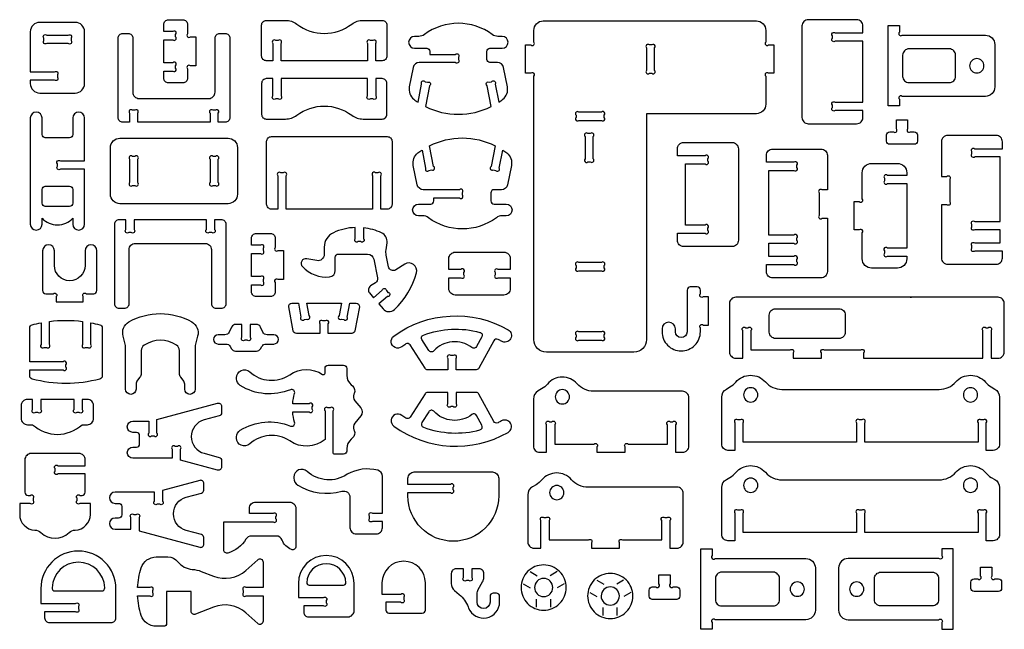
# Model space of a CAD drawing. Extents: x 99 to 824, y -348 to 559.
# Tile 1 of 2: x 100 to 822, y -348 to 99. Entities that reach past the tile are written whole.
import ezdxf

# ---------------------------------------------------------------- set-up
doc = ezdxf.new("R2010")
doc.units = 0
doc.header["$MEASUREMENT"] = 0
doc.layers.add('KONTUR', color=20, linetype='CONTINUOUS')

msp = doc.modelspace()

# ---------------------------------------------------------------- linework, layer by layer
at = {"layer": 'KONTUR'}
for points in [[(114.79, 45.42), (140.76, 45.42, 0.414214), (147.68, 52.34), (147.68, 90.31, 0.414214), (140.76, 97.23), (114.79, 97.23, 0.414214), (107.87, 90.31), (107.87, 60.87), (125.65, 60.87, -1), (127.78, 58.75), (127.78, 57, -1), (125.65, 54.87), (107.87, 54.87), (107.87, 52.34, 0.414214)], [(205.82, 61.54), (212.38, 61.54, 1), (214.5, 63.66), (214.5, 65.41, 1), (212.38, 67.54), (205.82, 67.54), (205.82, 84.46), (212.38, 84.46, 1), (214.5, 86.58), (214.5, 88.33, 1), (212.38, 90.46), (205.82, 90.46), (205.82, 95.64, -0.414214), (209.29, 99.11), (219.71, 99.11, -0.414214), (223.18, 95.64), (223.18, 88.81, 1), (225.3, 86.69), (229.18, 86.69), (229.18, 65.31), (225.3, 65.31, 1), (223.18, 63.19), (223.18, 56.35, -0.414214), (219.71, 52.89), (209.29, 52.89, -0.414214), (205.82, 56.35)], [(281, 98.71), (295.04, 98.71, -0.16263), (303.36, 95.93, 0.334097), (343.71, 95.93, -0.16263), (352.03, 98.71), (366.07, 98.71, -0.414214), (369.53, 95.25), (369.53, 72.54, -0.414214), (366.07, 69.08), (361.28, 69.08), (361.28, 81.77, 1), (359.15, 83.89), (357.4, 83.89, 1), (355.28, 81.77), (355.28, 69.08), (291.79, 69.08), (291.79, 81.77, 1), (289.67, 83.89), (287.92, 83.89, 1), (285.79, 81.77), (285.79, 69.08), (281, 69.08, -0.414214), (277.54, 72.54), (277.54, 95.25, -0.414214)], [(446.02, 35.53), (442.95, 50.75, -1), (444.61, 53.26), (446.32, 53.6, -1), (448.83, 51.94), (451.5, 38.71, 0.016944), (454.46, 40.82, 0.286808), (457.9, 49.98), (455.05, 64.06, 0.357001), (450.53, 67.76), (445.11, 67.76, -0.414214), (442.8, 70.07), (442.8, 76, -0.414214), (445.11, 78.31), (454.07, 78.31, 1), (454.07, 86.91), (450.95, 86.91, -0.161246), (446.82, 88.28, 0.331101), (396.96, 88.28, -0.161246), (392.83, 86.91), (389.71, 86.91, 1), (389.71, 78.31), (398.68, 78.31, -0.414214), (400.98, 76), (400.98, 73.76), (419.77, 73.76, -1), (421.89, 71.64), (421.89, 69.89, -1), (419.77, 67.76), (393.26, 67.76, 0.357001), (388.73, 64.06), (385.89, 49.98, 0.286808), (389.33, 40.82, 0.016944), (392.29, 38.71), (394.96, 51.94, -1), (397.46, 53.6), (399.18, 53.26, -1), (400.84, 50.75), (397.77, 35.53, 0.237707)], [(559.91, -135.45, -0.414214), (550.68, -144.68), (486.49, -144.68, -0.414214), (477.26, -135.45), (477.26, 57.78, 1), (475.13, 59.9), (471.26, 59.9), (471.26, 80.64), (475.13, 80.64, 1), (477.26, 82.76), (477.26, 91.37, -0.414214), (484.18, 98.29), (640.51, 98.29, -0.414214), (647.43, 91.37), (647.43, 82.76, 1), (649.55, 80.64), (653.43, 80.64), (653.43, 59.9), (649.55, 59.9, 1), (647.43, 57.78), (647.43, 37.17, -0.414214), (640.51, 30.25), (559.91, 30.25)], [(718.68, 32.61), (698.45, 32.61, -1), (696.32, 34.73), (696.32, 36.48, -1), (698.45, 38.61), (712.68, 38.61), (718.68, 38.61), (718.68, 83.47), (712.68, 83.47), (698.45, 83.47, -1), (696.32, 85.6), (696.32, 87.35, -1), (698.45, 89.47), (718.68, 89.47), (718.68, 94.57, 0.414214), (714.06, 99.19), (678.59, 99.19, 0.414214), (673.97, 94.57), (673.97, 27.51, 0.414214), (678.59, 22.89), (714.06, 22.89, 0.414214), (718.68, 27.51)], [(808.55, 42.97), (747.57, 42.97, 1), (745.44, 40.85), (745.44, 35.93), (737.19, 35.93), (737.19, 94.89), (745.44, 94.89), (745.44, 89.97, 1), (747.57, 87.84), (808.55, 87.84, -0.414214), (815.48, 80.92), (815.48, 49.9, -0.414214)], [(119.95, 87.78), (135.61, 87.78, -1), (137.73, 85.66), (137.73, 83.91, -1), (135.61, 81.78), (119.95, 81.78, -1), (117.82, 83.91), (117.82, 85.66, -1)], [(175.74, 24.07, -0.414214), (172.28, 27.53), (172.28, 85.6, -0.414214), (175.74, 89.06), (179.59, 89.06, -0.414214), (183.05, 85.6), (183.05, 46.04, 0.414214), (187.67, 41.42), (238.83, 41.42, 0.414214), (243.44, 46.04), (243.44, 85.6, -0.414214), (246.91, 89.06), (250.76, 89.06, -0.414214), (254.22, 85.6), (254.22, 27.53, -0.414214), (250.76, 24.07), (245.77, 24.07), (245.77, 30.62, 1), (243.65, 32.75), (241.9, 32.75, 1), (239.77, 30.62), (239.77, 24.07), (186.72, 24.07), (186.72, 30.62, 1), (184.6, 32.75), (182.85, 32.75, 1), (180.72, 30.62), (180.72, 24.07)], [(559.91, 78.51), (559.91, 62.03, 1), (562.03, 59.9), (563.78, 59.9, 1), (565.91, 62.03), (565.91, 78.51, 1), (563.78, 80.64), (562.03, 80.64, 1)], [(786.65, 57.64), (786.65, 73.18, 0.414214), (782.04, 77.8), (752.46, 77.8, 0.414214), (747.84, 73.18), (747.84, 57.64, 0.414214), (752.46, 53.02), (782.04, 53.02, 0.414214)], [(802.24, 70.65, 0.414214), (797, 65.41, 0.414214), (802.24, 60.17, 0.414214), (807.47, 65.41, 0.414214)], [(281, 26.32), (295.04, 26.32, 0.16263), (303.36, 29.1, -0.334097), (343.71, 29.1, 0.16263), (352.03, 26.32), (366.07, 26.32, 0.414214), (369.53, 29.78), (369.53, 52.49, 0.414214), (366.07, 55.95), (361.28, 55.95), (361.28, 43.26, -1), (359.15, 41.14), (357.4, 41.14, -1), (355.28, 43.26), (355.28, 55.95), (291.79, 55.95), (291.79, 43.26, -1), (289.67, 41.14), (287.92, 41.14, -1), (285.79, 43.26), (285.79, 55.95), (281, 55.95, 0.414214), (277.54, 52.49), (277.54, 29.78, 0.414214)], [(139.04, 27.12), (139.04, 14.93, -0.414214), (136.73, 12.62), (118.82, 12.62, -0.414214), (116.51, 14.93), (116.51, 27.12, 1), (107.87, 27.12), (107.87, -50.77, 1), (116.51, -50.77), (116.51, -46.45, 0.435619), (139.04, -46.45), (139.04, -50.77, 1), (147.68, -50.77), (147.68, -10.42), (129.9, -10.42, -1), (127.78, -8.3), (127.78, -6.55, -1), (129.9, -4.42), (147.68, -4.42), (147.68, 27.12, 1)], [(510.34, 25.38), (526.83, 25.38, 1), (528.95, 27.51), (528.95, 29.26, 1), (526.83, 31.38), (510.34, 31.38, 1), (508.21, 29.26), (508.21, 27.51, 1)], [(738.42, 17), (741.12, 17, 1), (743.25, 19.13), (743.25, 25.79), (751.5, 25.79), (751.5, 19.13, 1), (753.62, 17), (756.33, 17, -0.414214), (758.63, 14.7), (758.63, 10.12, -0.414214), (756.33, 7.81), (738.42, 7.81, -0.414214), (736.11, 10.12), (736.11, 14.7, -0.414214)], [(514.84, 13.55), (514.84, -2.93, 1), (516.97, -5.06), (518.72, -5.06, 1), (520.84, -2.93), (520.84, 13.55, 1), (518.72, 15.68), (516.97, 15.68, 1)], [(166.68, 5.39, -0.414214), (173.6, 12.32), (252.9, 12.32, -0.414214), (259.82, 5.39), (259.82, -28.82, -0.414214), (252.9, -35.74), (173.6, -35.74, -0.414214), (166.68, -28.82)], [(295.51, -39.71), (295.51, -15.24, 1), (293.38, -13.12), (291.63, -13.12, 1), (289.51, -15.24), (289.51, -39.71), (284.71, -39.71, -0.414214), (281.25, -36.24), (281.25, 10.01, -0.414214), (284.71, 13.47), (369.79, 13.47, -0.414214), (373.25, 10.01), (373.25, -36.24, -0.414214), (369.79, -39.71), (364.99, -39.71), (364.99, -15.24, 1), (362.87, -13.12), (361.12, -13.12, 1), (358.99, -15.24), (358.99, -39.71)], [(448.95, 6.73), (445.88, -8.49, 1), (447.54, -10.99), (449.26, -11.34, 1), (451.76, -9.67), (454.43, 3.55, -0.016944), (457.39, 1.44, -0.286808), (460.83, -7.71), (457.99, -21.8, -0.357001), (453.47, -25.5), (448.05, -25.5, 0.414214), (445.74, -27.81), (445.74, -33.74, 0.414214), (448.05, -36.05), (457.01, -36.05, -1), (457.01, -44.65), (453.89, -44.65, 0.161246), (449.76, -46.02, -0.331101), (399.9, -46.02, 0.161246), (395.77, -44.65), (392.65, -44.65, -1), (392.65, -36.05), (401.61, -36.05, 0.414214), (403.92, -33.74), (403.92, -31.5), (422.71, -31.5, 1), (424.83, -29.37), (424.83, -27.62, 1), (422.71, -25.5), (396.19, -25.5, -0.357001), (391.67, -21.8), (388.83, -7.71, -0.286808), (392.27, 1.44, -0.016944), (395.23, 3.55), (397.9, -9.67, 1), (400.4, -11.34), (402.12, -10.99, 1), (403.78, -8.49), (400.71, 6.73, -0.237707)], [(582.66, -57.46), (602.88, -57.46, 1), (605.01, -55.33), (605.01, -53.58, 1), (602.88, -51.46), (594.66, -51.46), (588.66, -51.46), (588.66, -6.59), (594.66, -6.59), (602.88, -6.59, 1), (605.01, -4.47), (605.01, -2.72, 1), (602.88, -0.59), (582.66, -0.59), (582.66, 4.51, -0.414214), (587.27, 9.12), (622.75, 9.12, -0.414214), (627.36, 4.51), (627.36, -62.56, -0.414214), (622.75, -67.17), (587.27, -67.17, -0.414214), (582.66, -62.56)], [(819.36, -54.83), (800.83, -54.83, -1), (798.71, -52.71), (798.71, -50.96, -1), (800.83, -48.83), (819.36, -48.83), (819.36, -1.42), (809.06, -1.42), (800.83, -1.42, -1), (798.71, 0.71), (798.71, 2.46, -1), (800.83, 4.58), (821.06, 4.58), (821.06, 9.68, 0.414214), (816.45, 14.3), (780.97, 14.3, 0.414214), (776.35, 9.68), (776.35, -15.74), (780.23, -15.74, -1), (782.35, -17.87), (782.35, -34.36, -1), (780.23, -36.48), (776.35, -36.48), (776.35, -75.58, 0.414214), (780.97, -80.2), (816.45, -80.2, 0.414214), (821.06, -75.58), (821.06, -70.48), (800.83, -70.48, -1), (798.71, -68.36), (798.71, -66.61, -1), (800.83, -64.48), (809.06, -64.48), (819.36, -64.48)], [(649.6, -64.78), (668.12, -64.78, 1), (670.24, -62.66), (670.24, -60.9, 1), (668.12, -58.78), (649.6, -58.78), (649.6, -11.37), (659.89, -11.37), (668.12, -11.37, 1), (670.24, -9.24), (670.24, -7.49, 1), (668.12, -5.37), (647.89, -5.37), (647.89, -0.27, -0.414214), (652.51, 4.35), (687.98, 4.35, -0.414214), (692.6, -0.27), (692.6, -25.69), (688.72, -25.69, 1), (686.6, -27.82), (686.6, -44.31, 1), (688.72, -46.43), (692.6, -46.43), (692.6, -85.53, -0.414214), (687.98, -90.15), (652.51, -90.15, -0.414214), (647.89, -85.53), (647.89, -80.43), (668.12, -80.43, 1), (670.24, -78.31), (670.24, -76.56, 1), (668.12, -74.43), (659.89, -74.43), (649.6, -74.43)], [(180.72, -3.15), (180.72, -20.28, 1), (182.85, -22.4), (184.6, -22.4, 1), (186.72, -20.28), (186.72, -3.15, 1), (184.6, -1.02), (182.85, -1.02, 1)], [(239.77, -3.15), (239.77, -20.28, 1), (241.9, -22.4), (243.65, -22.4, 1), (245.77, -20.28), (245.77, -3.15, 1), (243.65, -1.02), (241.9, -1.02, 1)], [(712.17, -34.25), (716.04, -34.25, 1), (718.17, -32.12), (718.17, -13.12, -0.414214), (725.09, -6.19), (743.95, -6.19, -0.414214), (750.88, -13.12), (750.88, -14.99), (736.65, -14.99, 1), (734.52, -17.11), (734.52, -18.86, 1), (736.65, -20.99), (750.88, -20.99), (750.88, -68.24), (736.65, -68.24, 1), (734.52, -70.36), (734.52, -72.11, 1), (736.65, -74.24), (750.88, -74.24), (750.88, -76.11, -0.414214), (743.95, -83.03), (725.09, -83.03, -0.414214), (718.17, -76.11), (718.17, -57.11, 1), (716.04, -54.98), (712.17, -54.98)], [(118.82, -37.69, -0.414214), (116.51, -35.38), (116.51, -25.32, -0.414214), (118.82, -23.01), (136.73, -23.01, -0.414214), (139.04, -25.32), (139.04, -35.38, -0.414214), (136.73, -37.69)], [(173.03, -47.46, 0.414214), (169.57, -50.93), (169.57, -108.99, 0.414214), (173.03, -112.45), (176.88, -112.45, 0.414214), (180.34, -108.99), (180.34, -69.43, -0.414214), (184.96, -64.82), (236.12, -64.82, -0.414214), (240.73, -69.43), (240.73, -108.99, 0.414214), (244.19, -112.45), (248.04, -112.45, 0.414214), (251.51, -108.99), (251.51, -50.93, 0.414214), (248.04, -47.46), (243.06, -47.46), (243.06, -54.7, -1), (240.94, -56.83), (239.19, -56.83, -1), (237.06, -54.7), (237.06, -47.46), (184.01, -47.46), (184.01, -54.7, -1), (181.89, -56.83), (180.14, -56.83, -1), (178.01, -54.7), (178.01, -47.46)], [(270.17, -95.19), (276.72, -95.19, 1), (278.85, -93.06), (278.85, -91.31, 1), (276.72, -89.19), (270.17, -89.19), (270.17, -72.27), (276.72, -72.27, 1), (278.85, -70.14), (278.85, -68.39, 1), (276.72, -66.27), (270.17, -66.27), (270.17, -61.08, -0.414214), (273.63, -57.62), (284.06, -57.62, -0.414214), (287.52, -61.08), (287.52, -67.91, 1), (289.65, -70.04), (293.52, -70.04), (293.52, -91.41), (289.65, -91.41, 1), (287.52, -93.54), (287.52, -100.37, -0.414214), (284.06, -103.83), (273.63, -103.83, -0.414214), (270.17, -100.37)], [(369.56, -64.35, 0.327736), (365.62, -57.16, 0.082502), (352.3, -53.44), (352.3, -61.43, -1), (350.17, -63.56), (348.42, -63.56, -1), (346.3, -61.43), (346.3, -53.22, 0.098873), (330.21, -57.02, 0.293434), (323.47, -67.51), (323.47, -72.96, -0.470319), (317.99, -77.5), (310.65, -76.1, 0.725517), (307.48, -81.87, 0.232505), (327.46, -89.43, 0.386628), (331.64, -84.84), (331.64, -75.01, -0.414214), (333.95, -72.7), (355.31, -72.7, -0.356602), (359.83, -76.4), (362.63, -90.16, -0.310333), (361.1, -93.77), (357.5, -96.07, 0.45464), (356.72, -101.22), (359.68, -104.71), (366.11, -99.25, -1), (369.11, -99.49), (370.24, -100.83, -1), (370, -103.82), (363.56, -109.28), (366.63, -112.89, 0.429009), (374.97, -113.36, 0.137809), (391.17, -86.51, 0.686905), (382.51, -80.12), (375.99, -84.28, -0.526329), (370.73, -82.05), (368.98, -73.45, -0.083534), (368.85, -69.62)], [(125.53, -80.99), (125.53, -70.24, 1), (116.89, -70.24), (116.89, -99.47, 0.414214), (119.2, -101.78), (124.72, -101.78, -1), (126.84, -103.91), (126.84, -107.78), (146.75, -107.78), (146.75, -103.91, -1), (148.88, -101.78), (154.4, -101.78, 0.414214), (156.7, -99.47), (156.7, -70.24, 1), (148.06, -70.24), (148.06, -80.99, -1)], [(455.33, -102.71), (419.56, -102.71, -0.414214), (414.94, -98.1), (414.94, -90.01), (423.83, -90.01, 1), (425.95, -87.89), (425.95, -86.14, 1), (423.83, -84.01), (414.94, -84.01), (414.94, -75.93, -0.414214), (419.56, -71.31), (455.33, -71.31, -0.414214), (459.95, -75.93), (459.95, -84.01), (451.06, -84.01, 1), (448.93, -86.14), (448.93, -87.89, 1), (451.06, -90.01), (459.95, -90.01), (459.95, -98.1, -0.414214)], [(510.34, -84.9), (526.83, -84.9, 1), (528.95, -82.77), (528.95, -81.02, 1), (526.83, -78.9), (510.34, -78.9, 1), (508.21, -81.02), (508.21, -82.77, 1)], [(581.09, -127.55, 1), (571.33, -127.55), (571.33, -129.65, 0.414214), (585.4, -143.72, 0.414214), (599.47, -129.65), (599.47, -126.89, -1), (601.6, -124.76), (605.47, -124.76), (605.47, -104.02), (601.6, -104.02, -1), (599.47, -101.9), (599.47, -99.13, 0.414214), (597.16, -96.82), (592.02, -96.82, 0.414214), (589.72, -99.13), (589.72, -129.65, -1), (581.09, -129.65)], [(636.54, -143.03), (665.38, -143.03, -1), (667.5, -145.16), (667.5, -149.03), (688.24, -149.03), (688.24, -145.16, -1), (690.36, -143.03), (717.07, -143.03, -1), (719.19, -145.16), (719.19, -149.03), (777.43, -149.03), (806.71, -149.03), (806.71, -128.8, -1), (808.84, -126.68), (810.59, -126.68, -1), (812.71, -128.8), (812.71, -149.03), (817.81, -149.03, 0.414214), (822.43, -144.42), (822.43, -108.94, 0.414214), (817.81, -104.33), (625.44, -104.33, 0.414214), (620.83, -108.94), (620.83, -144.42, 0.414214), (625.44, -149.03), (630.54, -149.03), (630.54, -128.8, -1), (632.67, -126.68), (634.42, -126.68, -1), (636.54, -128.8)], [(345.99, -128.97, -0.361445), (343.72, -130.86), (326.37, -130.86), (326.37, -123.84, 1), (324.25, -121.71), (322.5, -121.71, 1), (320.37, -123.84), (320.37, -130.86), (303.03, -130.86, -0.361445), (300.76, -128.97), (297.5, -111.38, -0.469028), (299.77, -108.65), (304.54, -108.65), (306.44, -118.94, 1), (308.92, -120.64), (310.64, -120.32, 1), (312.34, -117.84), (310.64, -108.65), (336.11, -108.65), (334.4, -117.84, 1), (336.11, -120.32), (337.83, -120.64, 1), (340.3, -118.94), (342.21, -108.65), (346.98, -108.65, -0.469028), (349.25, -111.38)], [(701.12, -134.59), (654.61, -134.59, -0.414214), (650, -129.97), (650, -117.38, -0.414214), (654.61, -112.77), (701.12, -112.77, -0.414214), (705.74, -117.38), (705.74, -129.97, -0.414214)], [(107.43, -129), (107.43, -126.79, -0.339868), (109.14, -124.56, -0.017741), (115.82, -123.03), (115.82, -138.96, 1), (117.95, -141.09), (119.7, -141.09, 1), (121.82, -138.96), (121.82, -122.07, -0.063321), (146.2, -122.07), (146.2, -138.96, 1), (148.33, -141.09), (150.08, -141.09, 1), (152.2, -138.96), (152.2, -123.03, -0.017741), (158.88, -124.56, -0.339868), (160.6, -126.79), (160.6, -162.11, -0.339868), (158.88, -164.34, -0.130898), (109.14, -164.34, -0.339868), (107.43, -162.11), (107.43, -157.68), (131.89, -157.68, 1), (134.01, -155.56), (134.01, -153.81, 1), (131.89, -151.68), (107.43, -151.68)], [(180.23, -122.48, -0.267035), (226.31, -122.48, -0.33993), (230.62, -132.87), (228.81, -139.66), (228.81, -171.71, -1), (221.11, -171.71), (221.11, -168.13, 0.173888), (220.06, -165.2), (218.29, -163.04, -0.173888), (217.23, -160.11), (217.23, -143.32, 0.254451), (215.13, -139.44, 0.295226), (191.42, -139.44, 0.254451), (189.31, -143.32), (189.31, -160.11, -0.173888), (188.26, -163.04), (186.48, -165.2, 0.173888), (185.43, -168.13), (185.43, -171.71, -1), (177.74, -171.71), (177.74, -139.66), (175.92, -132.87, -0.33993)], [(374.59, -132.85, -0.296281), (458.36, -128.21, -1), (453.53, -136.65, 0.010719), (450.99, -135.26, 0.409028), (447.9, -136.22), (437.03, -156.33, -0.275451), (435, -157.54), (420.21, -157.54), (420.21, -149.24, 1), (418.08, -147.12), (416.33, -147.12, 1), (414.21, -149.24), (414.21, -157.54), (399.41, -157.54, -0.256138), (397.46, -156.47), (386.53, -139.32, 0.41701), (383.32, -138.63, 0.01351), (380.33, -140.7, -1)], [(254.47, -140.4), (255.44, -142.07, 0.267949), (258.44, -143.8), (273.81, -143.8, 0.267949), (276.81, -142.07), (277.78, -140.4, -0.267949), (280.78, -138.66), (286.55, -138.66, 1), (286.55, -131.9), (281.59, -131.9, -0.288239), (278.47, -129.94), (276.68, -126.23, 0.288239), (273.56, -124.27), (269.13, -124.27), (269.13, -133.71, -1), (267, -135.84), (265.25, -135.84, -1), (263.13, -133.71), (263.13, -124.27), (258.69, -124.27, 0.288239), (255.57, -126.23), (253.78, -129.94, -0.288239), (250.66, -131.9), (245.7, -131.9, 1), (245.7, -138.66), (251.47, -138.66, -0.267949)], [(437.74, -130.09, -0.483161), (439.17, -133.42), (435.31, -140.55, -0.46149), (431.87, -141.29, 0.387543), (403.84, -143.68, -0.491578), (400.2, -143.35), (395.16, -135.46, -0.476222), (396.29, -132.06, -0.158028)], [(510.34, -135.76), (526.83, -135.76, 1), (528.95, -133.64), (528.95, -131.89, 1), (526.83, -129.76), (510.34, -129.76, 1), (508.21, -131.89), (508.21, -133.64, 1)], [(340.02, -215.43), (340.02, -217.16, -0.414214), (337.71, -219.47), (331.23, -219.47, -0.414214), (330.08, -218.31), (330.08, -187.62, 1), (327.95, -185.49), (326.2, -185.49, 1), (324.08, -187.62), (324.08, -208.76, -0.33145), (298.27, -209.76, 0.343881), (268.81, -211.92, -0.650317), (259.17, -207.64), (259.17, -206.8, -0.258498), (261.88, -201.91, -0.242557), (298.68, -198.85, 0.631373), (301.77, -196.06, -0.05204), (300.36, -188.49), (312.56, -188.49, 1), (314.68, -186.37), (314.68, -184.62, 1), (312.56, -182.49), (300.36, -182.49, -0.05204), (301.77, -174.93, 0.631373), (298.68, -172.14, -0.242557), (261.88, -169.08, -0.258498), (259.17, -164.18), (259.17, -163.35, -0.650317), (268.81, -159.07, 0.343881), (298.27, -161.23, -0.303388), (322.29, -160.93, 0.595263), (324.08, -159.97), (324.08, -156.57, -0.414214), (326.39, -154.27), (337.71, -154.27, -0.414214), (340.02, -156.57), (340.02, -161.56, 0.222745), (343.35, -168.65), (344.27, -169.41, -0.341843), (345.49, -174.93), (345.3, -175.32, 0.29127), (345.93, -180.24), (350.33, -185.54, -0.360967), (350.33, -191.44), (345.93, -196.75, 0.29127), (345.3, -201.67), (345.49, -202.05, -0.341843), (344.27, -207.57), (343.35, -208.33, 0.222745)], [(488.75, -195.68), (490.5, -195.68, -1), (492.62, -197.8), (492.62, -212.03), (521.45, -212.03, -1), (523.58, -214.16), (523.58, -218.03), (544.31, -218.03), (544.31, -214.16, -1), (546.44, -212.03), (575.27, -212.03), (575.27, -197.8, -1), (577.39, -195.68), (579.14, -195.68, -1), (581.27, -197.8), (581.27, -218.03), (586.37, -218.03, 0.414214), (590.98, -213.42), (590.98, -177.94, 0.414214), (586.37, -173.32), (521.15, -173.32, -0.215842), (509.01, -167.83, 0.457549), (487.21, -168, -0.085844), (482.98, -171.53), (480.37, -173.04, 0.267949), (476.91, -179.03), (476.91, -213.42, 0.414214), (481.52, -218.03), (486.62, -218.03), (486.62, -197.8, -1)], [(619.7, -216.66, -0.414214), (615.09, -212.05), (615.09, -177.66, -0.267949), (618.55, -171.67), (621.16, -170.16, 0.085844), (625.39, -166.63, -0.457549), (647.19, -166.46, 0.215842), (659.33, -171.96), (774.66, -171.96, 0.215842), (786.8, -166.46, -0.457549), (808.61, -166.63, 0.085844), (812.84, -170.16), (815.45, -171.67, -0.267949), (818.91, -177.66), (818.91, -212.05, -0.414214), (814.29, -216.66), (809.19, -216.66), (809.19, -196.43, 1), (807.07, -194.31), (805.32, -194.31, 1), (803.19, -196.43), (803.19, -210.66), (720, -210.66), (720, -196.43, 1), (717.87, -194.31), (716.12, -194.31, 1), (714, -196.43), (714, -210.66), (630.8, -210.66), (630.8, -196.43, 1), (628.68, -194.31), (626.93, -194.31, 1), (624.8, -196.43), (624.8, -216.66)], [(498.19, -172.1, 0.414214), (492.95, -177.33, 0.414214), (498.19, -182.57, 0.414214), (503.42, -177.33, 0.414214)], [(636.37, -170.73, 0.414214), (631.13, -175.96, 0.414214), (636.37, -181.2, 0.414214), (641.6, -175.96, 0.414214)], [(797.63, -170.73, 0.414214), (792.39, -175.96, 0.414214), (797.63, -181.2, 0.414214), (802.87, -175.96, 0.414214)], [(105.78, -197.82), (109.56, -197.82, 0.389467), (145.94, -197.82), (149.72, -197.82, 0.414214), (154.33, -193.21), (154.33, -183.93, 0.414214), (149.72, -179.32), (145.94, -179.32), (145.94, -186.68, -1), (143.81, -188.81), (142.06, -188.81, -1), (139.94, -186.68), (139.94, -179.32), (115.56, -179.32), (115.56, -186.68, -1), (113.43, -188.81), (111.68, -188.81, -1), (109.56, -186.68), (109.56, -179.32), (105.78, -179.32, 0.414214), (101.16, -183.93), (101.16, -193.21, 0.414214)], [(374.59, -198.81, 0.296281), (458.36, -203.45, 1), (453.53, -195.02, -0.010719), (450.99, -196.4, -0.409028), (447.9, -195.45), (437.03, -175.34, 0.275451), (435, -174.13), (420.21, -174.13), (420.21, -182.42, -1), (418.08, -184.54), (416.33, -184.54, -1), (414.21, -182.42), (414.21, -174.13), (399.41, -174.13, 0.256138), (397.46, -175.19), (386.53, -192.34, -0.41701), (383.32, -193.03, -0.01351), (380.33, -190.96, 1)], [(194.77, -195.27), (194.77, -203.93, 1), (196.89, -206.06), (198.64, -206.06, 1), (200.77, -203.93), (200.77, -193.99), (245.29, -182.06, -0.493145), (248.19, -184.29), (248.19, -189.1, -0.339454), (246.48, -191.33), (235.4, -194.3, 0.767327), (235.4, -218.82), (246.48, -221.79, -0.339454), (248.19, -224.02), (248.19, -228.84, -0.493145), (245.29, -231.06), (217.99, -223.75), (217.99, -215.82, 1), (215.87, -213.7), (214.12, -213.7, 1), (211.99, -215.82), (211.99, -222.47), (183.14, -222.47, -1), (183.14, -214.24), (185.74, -214.24, 0.414214), (188.05, -211.93), (188.05, -205.81, 0.414214), (185.74, -203.5), (183.14, -203.5, -1), (183.14, -195.27)], [(437.74, -201.57, 0.483161), (439.17, -198.24), (435.31, -191.11, 0.46149), (431.87, -190.38, -0.387543), (403.84, -187.98, 0.491578), (400.2, -188.31), (395.16, -196.2, 0.476222), (396.29, -199.6, 0.158028)], [(115.66, -276.95, 0.390295), (136.36, -276.95, -0.179271), (140.81, -275.12, 0.404093), (151.94, -263.59), (151.94, -255.64), (144.28, -255.64, -1), (142.15, -253.52), (142.15, -251.77, -1), (144.28, -249.64), (145.85, -249.64, 0.414214), (148.15, -247.34), (148.15, -233.91), (128.13, -233.91, -1), (126.01, -231.78), (126.01, -230.03, -1), (128.13, -227.91), (148.15, -227.91), (148.15, -223.58, 0.414214), (143.54, -218.96), (108.48, -218.96, 0.414214), (103.86, -223.58), (103.86, -247.34, 0.414214), (106.17, -249.64), (107.74, -249.64, -1), (109.86, -251.77), (109.86, -253.52, -1), (107.74, -255.64), (100.07, -255.64), (100.07, -263.59, 0.404093), (111.21, -275.12, -0.179271)], [(361.59, -277.96, 0.414214), (366.21, -273.35), (366.21, -268.74), (358.93, -268.74, -1), (356.81, -266.62), (356.81, -264.87, -1), (358.93, -262.74), (366.21, -262.74), (366.21, -235.69, 0.342082), (362.74, -231.22, 0.194861), (340.4, -234.2, -0.343881), (310.94, -232.04, 0.650317), (301.3, -236.31), (301.3, -237.15, 0.258498), (304.01, -242.05, 0.212615), (336.48, -246.62, -0.498511), (342.36, -251.06), (342.36, -273.35, 0.414214), (346.98, -277.96)], [(619.7, -282.95, -0.414214), (615.09, -278.34), (615.09, -243.95, -0.267949), (618.55, -237.96), (621.16, -236.45, 0.085844), (625.39, -232.92, -0.457549), (647.19, -232.75, 0.215842), (659.33, -238.25), (774.66, -238.25, 0.215842), (786.8, -232.75, -0.457549), (808.61, -232.92, 0.085844), (812.84, -236.45), (815.45, -237.96, -0.267949), (818.91, -243.95), (818.91, -278.34, -0.414214), (814.29, -282.95), (809.19, -282.95), (809.19, -262.72, 1), (807.07, -260.6), (805.32, -260.6, 1), (803.19, -262.72), (803.19, -276.95), (720, -276.95), (720, -262.72, 1), (717.87, -260.6), (716.12, -260.6, 1), (714, -262.72), (714, -276.95), (630.8, -276.95), (630.8, -262.72, 1), (628.68, -260.6), (626.93, -260.6, 1), (624.8, -262.72), (624.8, -282.95)], [(384.91, -247.62), (416.08, -247.62, 1), (418.2, -245.49), (418.2, -243.74, 1), (416.08, -241.62), (384.91, -241.62), (384.91, -237.11, -0.414214), (389.53, -232.5), (446.88, -232.5, -0.414214), (451.49, -237.11), (451.49, -250, -1), (384.91, -250)], [(488.5, -282.34), (517.33, -282.34, -1), (519.46, -284.47), (519.46, -288.34), (540.2, -288.34), (540.2, -284.47, -1), (542.32, -282.34), (571.15, -282.34), (571.15, -268.11, -1), (573.28, -265.99), (575.03, -265.99, -1), (577.15, -268.11), (577.15, -288.34), (582.25, -288.34, 0.414214), (586.87, -283.73), (586.87, -248.25, 0.414214), (582.25, -243.64), (517.04, -243.64, -0.215842), (504.9, -238.14, 0.457549), (483.09, -238.31, -0.085844), (478.86, -241.84), (476.25, -243.35, 0.267949), (472.79, -249.34), (472.79, -283.73, 0.414214), (477.4, -288.34), (482.5, -288.34), (482.5, -268.11, -1), (484.63, -265.99), (486.38, -265.99, -1), (488.5, -268.11)], [(636.37, -237.02, 0.414214), (631.13, -242.26, 0.414214), (636.37, -247.49, 0.414214), (641.6, -242.26, 0.414214)], [(797.63, -237.02, 0.414214), (792.39, -242.26, 0.414214), (797.63, -247.49, 0.414214), (802.87, -242.26, 0.414214)], [(181.68, -274.48), (181.68, -265.82, -1), (183.81, -263.7), (185.56, -263.7, -1), (187.68, -265.82), (187.68, -275.77), (232.2, -287.7, 0.493145), (235.11, -285.47), (235.11, -280.65, 0.339454), (233.4, -278.43), (222.31, -275.46, -0.767327), (222.31, -250.94), (233.4, -247.97, 0.339454), (235.11, -245.74), (235.11, -240.92, 0.493145), (232.2, -238.69), (204.91, -246.01), (204.91, -253.93, -1), (202.78, -256.06), (201.03, -256.06, -1), (198.91, -253.93), (198.91, -247.29), (170.06, -247.29, 1), (170.06, -255.52), (172.65, -255.52, -0.414214), (174.96, -257.83), (174.96, -263.95, -0.414214), (172.65, -266.25), (170.06, -266.25, 1), (170.06, -274.48)], [(494.07, -242.41, 0.414214), (488.83, -247.64, 0.414214), (494.07, -252.88, 0.414214), (499.31, -247.64, 0.414214)], [(302.63, -287.18, -0.523785), (299.51, -289.34, -0.215477), (292.58, -282.43, 0.311559), (288.26, -279.45), (270.07, -279.45, 0.26463), (266.1, -281.71, -0.192172), (252.79, -291.94, -0.49737), (249.85, -289.72), (249.85, -269.03), (285.98, -269.03, 1), (288.1, -266.91), (288.1, -265.16, 1), (285.98, -263.03), (268.55, -263.03), (268.55, -259.14, -0.414214), (273.16, -254.53), (298.02, -254.53, -0.414214), (302.63, -259.14)], [(676.89, -340.82), (610.2, -340.82, 1), (608.07, -342.94), (608.07, -347.87), (599.82, -347.87), (599.82, -288.9), (608.07, -288.9), (608.07, -293.83, 1), (610.2, -295.95), (676.89, -295.95, -0.414214), (683.81, -302.88), (683.81, -333.9, -0.414214)], [(707.81, -340.82), (774.5, -340.82, -1), (776.63, -342.94), (776.63, -347.87), (784.88, -347.87), (784.88, -288.9), (776.63, -288.9), (776.63, -293.83, -1), (774.5, -295.95), (707.81, -295.95, 0.414214), (700.89, -302.88), (700.89, -333.9, 0.414214)], [(118.38, -339.52, 0.414214), (121.84, -342.98), (167.2, -342.98, 0.414214), (170.67, -339.52), (170.67, -318, 1), (115.6, -318), (115.6, -328.96), (141.01, -328.96, -1), (143.13, -331.08), (143.13, -332.84, -1), (141.01, -334.96), (118.38, -334.96)], [(278.65, -317.26), (266.25, -317.26, 1), (264.12, -319.38), (264.12, -321.13, 1), (266.25, -323.26), (278.65, -323.26), (278.65, -341.97, -0.647905), (274.81, -343.69), (266.05, -335.87, 0.282198), (242.31, -331.59), (229.01, -336.76, -0.527677), (225.87, -334.61), (225.87, -320.26), (207.87, -320.26), (207.87, -343.38, -0.414214), (205.56, -345.68), (200.24, -345.68, -0.324633), (189.27, -337.72, -0.065576), (186.57, -323.26), (195.51, -323.26, 1), (197.64, -321.13), (197.64, -319.38, 1), (195.51, -317.26), (186.57, -317.26, -0.065576), (189.27, -302.79, -0.324633), (200.24, -294.83), (208.84, -294.83, -0.228179), (216.05, -298.3, 0.208491), (226.67, -303.91, -0.074187), (233.31, -305.42), (242.31, -308.93, 0.282198), (266.05, -304.64), (274.81, -296.82, -0.647905), (278.65, -298.55)], [(304.53, -324.67), (322.87, -324.67, -1), (324.99, -326.8), (324.99, -328.55, -1), (322.87, -330.67), (308.42, -330.67), (308.42, -335.24, 0.414214), (311.88, -338.7), (340.84, -338.7, 0.414214), (345.45, -334.08), (345.45, -314.16, 1), (304.53, -314.16)], [(123.8, -317.38, 0.4236), (126.11, -319.76), (160.16, -319.76, 0.4236), (162.46, -317.38, 0.968558)], [(310.63, -313.71, 0.4236), (312.34, -315.47), (337.64, -315.47, 0.4236), (339.36, -313.71, 0.968558)], [(365.87, -322.06), (379.67, -322.06, -1), (381.79, -324.19), (381.79, -325.94, -1), (379.67, -328.06), (368.69, -328.06), (368.69, -333.78, 0.414214), (371, -336.08), (395.4, -336.08, 0.414214), (397.71, -333.78), (397.71, -313.88, 1), (365.87, -313.88)], [(484.47, -300.64, 0.414214), (467.89, -317.23, 0.414214), (484.47, -333.82, 0.414214), (501.06, -317.23, 0.414214)], [(800.25, -310.98), (802.95, -310.98, 1), (805.07, -308.86), (805.07, -302.2), (813.33, -302.2), (813.33, -308.86, 1), (815.45, -310.98), (818.15, -310.98, -0.414214), (820.46, -313.29), (820.46, -317.87, -0.414214), (818.15, -320.17), (800.25, -320.17, -0.414214), (797.94, -317.87), (797.94, -313.29, -0.414214)], [(429.11, -331.43), (429.45, -332.27, 0.825341), (452.16, -327.89), (452.16, -323.75, 0.414214), (449.85, -321.44), (447.47, -321.44, 0.414214), (445.16, -323.75), (445.16, -327.89, -1), (435.6, -327.89), (435.6, -322.06, -0.131652), (436.53, -318.6), (439.71, -313.1, 0.131652), (440.64, -309.63), (440.64, -307.03, 0.414214), (437.17, -303.57), (431.67, -303.57), (431.67, -309.89, -1), (429.54, -312.01), (427.79, -312.01, -1), (425.67, -309.89), (425.67, -303.57), (420.16, -303.57, 0.414214), (416.7, -307.03), (416.7, -314.2, 0.220517), (419.15, -319.48), (422.6, -322.41, -0.122252)], [(484.47, -310.55, 0.414214), (477.8, -317.23, 0.414214), (484.47, -323.91, 0.414214), (491.15, -317.23, 0.414214)], [(533.34, -306.85, 0.414214), (516.75, -323.44, 0.414214), (533.34, -340.03, 0.414214), (549.93, -323.44, 0.414214)], [(564.17, -316.77), (566.87, -316.77, 1), (568.99, -314.64), (568.99, -307.98), (577.25, -307.98), (577.25, -314.64, 1), (579.37, -316.77), (582.07, -316.77, -0.414214), (584.38, -319.08), (584.38, -323.65, -0.414214), (582.07, -325.96), (564.17, -325.96, -0.414214), (561.86, -323.65), (561.86, -319.08, -0.414214)], [(657.49, -326.16), (657.49, -310.61, 0.414214), (652.87, -306), (615.09, -306, 0.414214), (610.47, -310.61), (610.47, -326.16, 0.414214), (615.09, -330.78), (652.87, -330.78, 0.414214)], [(727.21, -326.16), (727.21, -310.61, -0.414214), (731.83, -306), (769.61, -306, -0.414214), (774.23, -310.61), (774.23, -326.16, -0.414214), (769.61, -330.78), (731.83, -330.78, -0.414214)], [(533.34, -316.77, 0.414214), (526.66, -323.44, 0.414214), (533.34, -330.12, 0.414214), (540.01, -323.44, 0.414214)], [(670.57, -313.15, 0.414214), (665.33, -318.39, 0.414214), (670.57, -323.62, 0.414214), (675.81, -318.39, 0.414214)], [(714.13, -313.15, 0.414214), (708.89, -318.39, 0.414214), (714.13, -323.62, 0.414214), (719.37, -318.39, 0.414214)]]:
    msp.add_lwpolyline(points, format="xyb", close=True, dxfattribs=at)
for points in [[(753.32, -104.3, 0.014798), (754.27, -104.33)], [(217.23, -143.32, 0.254451), (215.13, -139.44)]]:
    msp.add_lwpolyline(points, format="xyb", dxfattribs=at)
for points in [[(474.65, -305.58), (479.77, -308.54)], [(494.3, -305.58), (489.18, -308.54)], [(469.48, -314.55), (474.59, -317.5)], [(499.47, -314.55), (494.36, -317.5)], [(523.52, -311.8), (528.63, -314.75)], [(543.16, -311.8), (538.05, -314.75)], [(518.34, -320.76), (523.45, -323.71)], [(548.33, -320.76), (543.22, -323.71)], [(479.3, -331.56), (479.3, -325.65)], [(489.65, -331.56), (489.65, -325.65)], [(528.16, -337.77), (528.16, -331.87)], [(538.51, -337.77), (538.51, -331.87)]]:
    msp.add_lwpolyline(points, dxfattribs=at)

doc.saveas('drawing.dxf')
